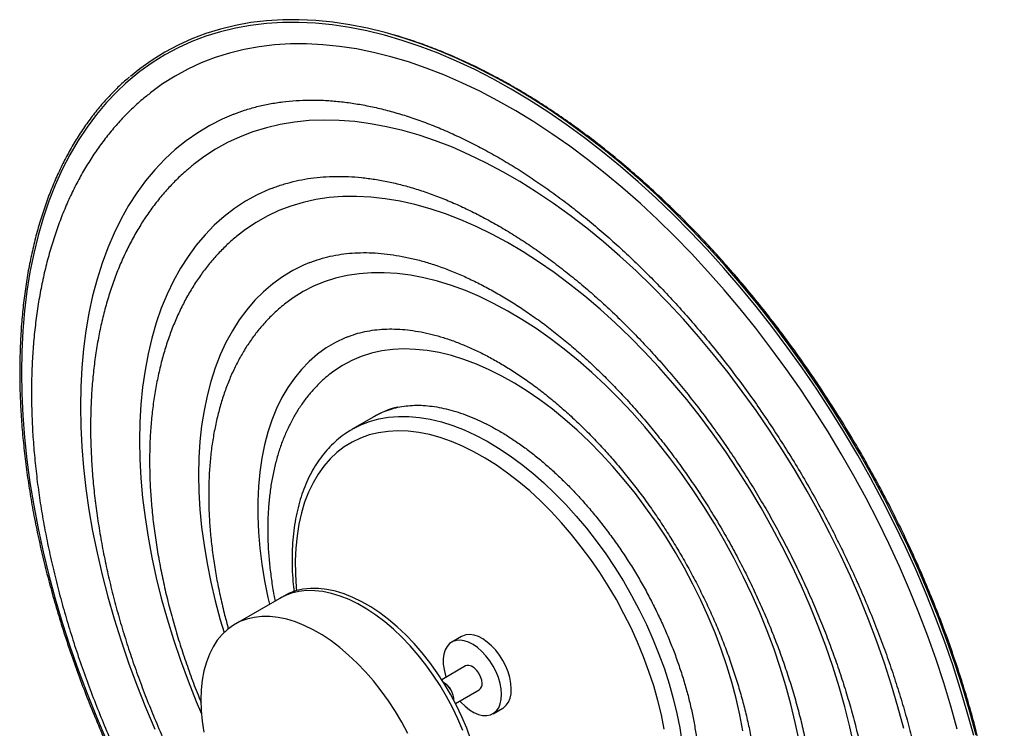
# Paper-space layout '_Isométrica' of a CAD drawing. Header units: inches. Extents: x -29.2 to -15.1, y -29.5 to -11.4.
# Tile 2 of 2: x -29.2 to -15.1, y -21.5 to -11.4. Entities that reach past the tile are written whole.
import ezdxf

# ---------------------------------------------------------------- set-up
doc = ezdxf.new("R2010")
doc.units = ezdxf.units.IN
doc.header["$MEASUREMENT"] = 0

psp = doc.layouts.new('_Isométrica')

# ---------------------------------------------------------------- linework, layer by layer
at = {"color": 7, "linetype": 'Continuous', "lineweight": 25}
for p, q in [((-24.134, -17.036), (-24.44, -17.213)), ((-24.449, -17.218), (-24.44, -17.213)), ((-25.421, -19.597), (-26.117, -19.999)), ((-22.879, -20.176), (-23.018, -20.256)), ((-22.821, -20.597), (-23.161, -20.793)), ((-22.964, -21.134), (-22.624, -20.938)), ((-22.427, -21.279), (-22.288, -21.198))]:
    psp.add_line(p, q, dxfattribs=at)
at = {"color": 7, "linetype": 'Continuous', "lineweight": 25, "flags": 128}
for points in [[(-15.551, -21.592), (-15.643, -21.255), (-15.743, -20.918), (-15.852, -20.58), (-15.97, -20.241), (-16.097, -19.903), (-16.232, -19.566), (-16.376, -19.23), (-16.528, -18.896), (-16.687, -18.563), (-16.854, -18.234), (-17.029, -17.907), (-17.211, -17.585), (-17.399, -17.266), (-17.595, -16.951), (-17.797, -16.642), (-18.005, -16.337), (-18.218, -16.039), (-18.438, -15.747), (-18.662, -15.461), (-18.891, -15.182), (-19.125, -14.911), (-19.363, -14.647), (-19.606, -14.391), (-19.851, -14.144), (-20.1, -13.906), (-20.352, -13.677), (-20.606, -13.457), (-20.863, -13.247), (-21.121, -13.047), (-21.381, -12.858), (-21.642, -12.679), (-21.904, -12.511), (-22.166, -12.354), (-22.428, -12.208), (-22.689, -12.074), (-22.95, -11.952), (-23.21, -11.841), (-23.468, -11.743), (-23.725, -11.657), (-23.979, -11.583), (-24.231, -11.521), (-24.48, -11.472), (-24.726, -11.435), (-24.968, -11.412), (-25.206, -11.4), (-25.44, -11.402), (-25.669, -11.415), (-25.894, -11.442), (-26.113, -11.481), (-26.327, -11.533), (-26.535, -11.597), (-26.737, -11.674), (-26.932, -11.763), (-27.121, -11.864), (-27.302, -11.977), (-27.477, -12.101), (-27.644, -12.238), (-27.685, -12.274)], [(-15.514, -21.587), (-15.606, -21.25), (-15.707, -20.911), (-15.816, -20.572), (-15.935, -20.232), (-16.062, -19.893), (-16.198, -19.555), (-16.342, -19.217), (-16.494, -18.882), (-16.654, -18.549), (-16.822, -18.218), (-16.997, -17.89), (-17.179, -17.566), (-17.369, -17.246), (-17.565, -16.931), (-17.767, -16.62), (-17.976, -16.315), (-18.19, -16.016), (-18.41, -15.722), (-18.635, -15.435), (-18.866, -15.156), (-19.1, -14.883), (-19.339, -14.619), (-19.582, -14.362), (-19.829, -14.114), (-20.079, -13.875), (-20.331, -13.645), (-20.586, -13.425), (-20.844, -13.214), (-21.103, -13.014), (-21.364, -12.824), (-21.626, -12.644), (-21.888, -12.476), (-22.151, -12.318), (-22.414, -12.172), (-22.676, -12.038), (-22.938, -11.915), (-23.199, -11.804), (-23.458, -11.705), (-23.716, -11.619), (-23.971, -11.544), (-24.223, -11.483), (-24.473, -11.433), (-24.72, -11.397), (-24.963, -11.373), (-25.202, -11.361), (-25.436, -11.362), (-25.667, -11.377), (-25.892, -11.403), (-26.112, -11.443), (-26.326, -11.494), (-26.535, -11.559), (-26.737, -11.636), (-26.933, -11.725), (-27.123, -11.826), (-27.305, -11.94), (-27.48, -12.065), (-27.614, -12.173)], [(-15.789, -21.5), (-15.88, -21.169), (-15.98, -20.837), (-16.09, -20.504), (-16.208, -20.171), (-16.335, -19.839), (-16.47, -19.507), (-16.613, -19.177), (-16.765, -18.849), (-16.924, -18.522), (-17.091, -18.199), (-17.265, -17.879), (-17.447, -17.563), (-17.635, -17.251), (-17.83, -16.944), (-18.031, -16.641), (-18.238, -16.344), (-18.451, -16.053), (-18.669, -15.769), (-18.893, -15.491), (-19.121, -15.221), (-19.353, -14.958), (-19.59, -14.703), (-19.83, -14.456), (-20.073, -14.218), (-20.32, -13.989), (-20.569, -13.769), (-20.821, -13.559), (-21.075, -13.359), (-21.33, -13.17), (-21.586, -12.99), (-21.844, -12.822), (-22.101, -12.665), (-22.359, -12.519), (-22.617, -12.384), (-22.873, -12.262), (-23.129, -12.151), (-23.384, -12.052), (-23.636, -11.965), (-23.887, -11.89), (-24.135, -11.828), (-24.38, -11.779), (-24.622, -11.742), (-24.861, -11.718), (-25.095, -11.706), (-25.325, -11.707), (-25.551, -11.72), (-25.772, -11.747), (-25.987, -11.786), (-26.197, -11.837), (-26.402, -11.901), (-26.6, -11.977), (-26.791, -12.066), (-26.976, -12.167), (-27.154, -12.279), (-27.325, -12.404), (-27.337, -12.414)], [(-27.685, -12.274), (-27.804, -12.386), (-27.955, -12.545), (-28.099, -12.716), (-28.234, -12.897), (-28.361, -13.088), (-28.479, -13.29), (-28.588, -13.502), (-28.689, -13.724), (-28.78, -13.955), (-28.862, -14.195), (-28.934, -14.444), (-28.997, -14.701), (-29.051, -14.967), (-29.095, -15.24), (-29.129, -15.52), (-29.153, -15.807), (-29.168, -16.101), (-29.173, -16.401), (-29.168, -16.706), (-29.153, -17.017), (-29.129, -17.332), (-29.095, -17.652), (-29.051, -17.976), (-28.997, -18.303), (-28.934, -18.633), (-28.862, -18.965), (-28.78, -19.3), (-28.689, -19.637), (-28.588, -19.974), (-28.479, -20.312), (-28.361, -20.65), (-28.234, -20.989), (-28.099, -21.326), (-27.955, -21.662)], [(-26.135, -12.711), (-26.301, -12.782), (-26.48, -12.874), (-26.651, -12.977), (-26.816, -13.091), (-26.973, -13.218), (-27.122, -13.356), (-27.264, -13.505), (-27.398, -13.665), (-27.523, -13.836), (-27.64, -14.017), (-27.748, -14.209), (-27.847, -14.41), (-27.938, -14.621), (-28.019, -14.841), (-28.091, -15.07), (-28.154, -15.307), (-28.207, -15.553), (-28.251, -15.806), (-28.285, -16.067), (-28.309, -16.334), (-28.324, -16.608), (-28.328, -16.888), (-28.324, -17.174), (-28.309, -17.465), (-28.285, -17.761), (-28.251, -18.06), (-28.207, -18.364), (-28.154, -18.671), (-28.091, -18.981), (-28.019, -19.293), (-27.938, -19.607), (-27.847, -19.922), (-27.748, -20.238), (-27.64, -20.554), (-27.523, -20.87), (-27.398, -21.186), (-27.264, -21.5)], [(-16.552, -21.492), (-16.635, -21.182), (-16.726, -20.871), (-16.826, -20.559), (-16.936, -20.247), (-17.054, -19.935), (-17.18, -19.624), (-17.315, -19.315), (-17.458, -19.007), (-17.609, -18.702), (-17.767, -18.399), (-17.933, -18.1), (-18.105, -17.805), (-18.285, -17.514), (-18.471, -17.229), (-18.663, -16.948), (-18.861, -16.674), (-19.064, -16.405), (-19.273, -16.144), (-19.486, -15.889), (-19.704, -15.642), (-19.926, -15.403), (-20.151, -15.173), (-20.38, -14.951), (-20.612, -14.739), (-20.847, -14.536), (-21.084, -14.342), (-21.322, -14.159), (-21.562, -13.987), (-21.803, -13.825), (-22.045, -13.674), (-22.287, -13.534), (-22.528, -13.406), (-22.769, -13.29), (-23.009, -13.185), (-23.248, -13.093), (-23.484, -13.013), (-23.719, -12.945), (-23.951, -12.89), (-24.18, -12.847), (-24.406, -12.817), (-24.627, -12.8), (-24.845, -12.795), (-25.059, -12.803), (-25.267, -12.824), (-25.471, -12.858), (-25.668, -12.904), (-25.861, -12.963), (-26.046, -13.034), (-26.226, -13.117), (-26.399, -13.213), (-26.564, -13.321), (-26.696, -13.419)], [(-25.599, -13.774), (-25.632, -13.788), (-25.803, -13.866), (-25.966, -13.956), (-26.123, -14.059), (-26.272, -14.173), (-26.414, -14.299), (-26.547, -14.436), (-26.673, -14.585), (-26.79, -14.744), (-26.899, -14.914), (-26.999, -15.094), (-27.09, -15.284), (-27.172, -15.483), (-27.244, -15.692), (-27.307, -15.91), (-27.361, -16.135), (-27.405, -16.369), (-27.439, -16.611), (-27.464, -16.859), (-27.479, -17.115), (-27.484, -17.376), (-27.479, -17.643), (-27.464, -17.915), (-27.439, -18.192), (-27.405, -18.473), (-27.361, -18.758), (-27.307, -19.046), (-27.244, -19.336), (-27.172, -19.629), (-27.09, -19.923), (-26.999, -20.218), (-26.899, -20.513), (-26.79, -20.809), (-26.673, -21.103), (-26.597, -21.283)], [(-17.26, -21.749), (-17.323, -21.465), (-17.395, -21.18), (-17.476, -20.893), (-17.567, -20.605), (-17.666, -20.316), (-17.774, -20.028), (-17.891, -19.741), (-18.016, -19.455), (-18.149, -19.172), (-18.289, -18.89), (-18.437, -18.612), (-18.592, -18.337), (-18.755, -18.066), (-18.923, -17.8), (-19.098, -17.539), (-19.279, -17.283), (-19.466, -17.034), (-19.657, -16.791), (-19.854, -16.555), (-20.055, -16.327), (-20.26, -16.107), (-20.469, -15.895), (-20.681, -15.692), (-20.896, -15.498), (-21.113, -15.313), (-21.332, -15.139), (-21.553, -14.975), (-21.775, -14.821), (-21.998, -14.678), (-22.221, -14.546), (-22.445, -14.426), (-22.667, -14.317), (-22.889, -14.22), (-23.109, -14.136), (-23.327, -14.063), (-23.544, -14.003), (-23.757, -13.955), (-23.968, -13.919), (-24.175, -13.896), (-24.378, -13.886), (-24.576, -13.889), (-24.771, -13.904), (-24.96, -13.932), (-25.143, -13.972), (-25.321, -14.025), (-25.493, -14.09), (-25.659, -14.168), (-25.817, -14.258), (-25.969, -14.359), (-26.055, -14.424)], [(-25.046, -14.831), (-25.138, -14.87), (-25.291, -14.946), (-25.438, -15.035), (-25.577, -15.135), (-25.709, -15.248), (-25.833, -15.371), (-25.949, -15.506), (-26.057, -15.652), (-26.156, -15.808), (-26.247, -15.974), (-26.328, -16.151), (-26.4, -16.336), (-26.463, -16.531), (-26.517, -16.734), (-26.561, -16.946), (-26.595, -17.165), (-26.619, -17.391), (-26.634, -17.624), (-26.639, -17.864), (-26.634, -18.108), (-26.619, -18.359), (-26.595, -18.613), (-26.561, -18.872), (-26.517, -19.134), (-26.463, -19.399), (-26.4, -19.667), (-26.328, -19.936), (-26.274, -20.118)], [(-18.05, -21.66), (-18.103, -21.403), (-18.166, -21.143), (-18.237, -20.882), (-18.318, -20.62), (-18.407, -20.358), (-18.505, -20.096), (-18.612, -19.835), (-18.726, -19.575), (-18.849, -19.317), (-18.979, -19.062), (-19.117, -18.81), (-19.261, -18.561), (-19.412, -18.317), (-19.57, -18.078), (-19.733, -17.844), (-19.902, -17.617), (-20.077, -17.396), (-20.256, -17.181), (-20.439, -16.975), (-20.627, -16.776), (-20.818, -16.586), (-21.012, -16.404), (-21.209, -16.232), (-21.408, -16.07), (-21.608, -15.918), (-21.81, -15.776), (-22.013, -15.645), (-22.216, -15.525), (-22.42, -15.416), (-22.622, -15.319), (-22.823, -15.233), (-23.023, -15.16), (-23.221, -15.098), (-23.417, -15.05), (-23.609, -15.013), (-23.799, -14.989), (-23.984, -14.977), (-24.166, -14.978), (-24.342, -14.992), (-24.514, -15.018), (-24.681, -15.057), (-24.841, -15.108), (-24.996, -15.171), (-25.143, -15.247), (-25.284, -15.334), (-25.409, -15.426)], [(-24.505, -15.892), (-24.542, -15.907), (-24.681, -15.974), (-24.813, -16.052), (-24.939, -16.143), (-25.056, -16.244), (-25.166, -16.358), (-25.268, -16.482), (-25.362, -16.617), (-25.447, -16.762), (-25.523, -16.917), (-25.59, -17.082), (-25.647, -17.256), (-25.696, -17.438), (-25.735, -17.628), (-25.764, -17.826), (-25.783, -18.031), (-25.793, -18.243), (-25.793, -18.461), (-25.783, -18.684), (-25.764, -18.911), (-25.735, -19.143), (-25.696, -19.378), (-25.647, -19.617), (-25.625, -19.715)], [(-18.852, -21.524), (-18.895, -21.295), (-18.948, -21.063), (-19.011, -20.829), (-19.082, -20.595), (-19.162, -20.359), (-19.251, -20.125), (-19.349, -19.891), (-19.454, -19.658), (-19.567, -19.428), (-19.688, -19.201), (-19.816, -18.977), (-19.951, -18.758), (-20.092, -18.544), (-20.239, -18.335), (-20.391, -18.132), (-20.549, -17.936), (-20.712, -17.747), (-20.878, -17.565), (-21.048, -17.393), (-21.222, -17.228), (-21.398, -17.074), (-21.577, -16.929), (-21.757, -16.794), (-21.938, -16.669), (-22.12, -16.556), (-22.302, -16.453), (-22.484, -16.363), (-22.665, -16.284), (-22.844, -16.216), (-23.022, -16.162), (-23.197, -16.119), (-23.368, -16.089), (-23.537, -16.072), (-23.702, -16.067), (-23.862, -16.075), (-24.017, -16.095), (-24.167, -16.128), (-24.311, -16.173), (-24.449, -16.231), (-24.58, -16.301), (-24.705, -16.383), (-24.763, -16.427)], [(-24.44, -17.213), (-24.44, -17.213), (-24.32, -17.152), (-24.193, -17.102), (-24.061, -17.066), (-23.922, -17.041), (-23.779, -17.03), (-23.631, -17.031), (-23.479, -17.044), (-23.324, -17.07), (-23.165, -17.109), (-23.004, -17.16), (-22.841, -17.223), (-22.677, -17.298), (-22.512, -17.385), (-22.347, -17.483), (-22.183, -17.592), (-22.019, -17.712), (-21.857, -17.842), (-21.698, -17.982), (-21.541, -18.131), (-21.387, -18.289), (-21.237, -18.455), (-21.091, -18.628), (-20.95, -18.809), (-20.815, -18.996), (-20.685, -19.189), (-20.562, -19.386), (-20.445, -19.588), (-20.336, -19.794), (-20.234, -20.003), (-20.14, -20.214), (-20.054, -20.426), (-19.976, -20.639), (-19.908, -20.852), (-19.848, -21.064), (-19.797, -21.274), (-19.756, -21.483), (-19.725, -21.688)], [(-23.958, -16.952), (-24.045, -16.989), (-24.134, -17.036)], [(-19.978, -21.501), (-20.019, -21.297), (-20.069, -21.091), (-20.129, -20.883), (-20.197, -20.675), (-20.274, -20.467), (-20.359, -20.259), (-20.453, -20.053), (-20.554, -19.85), (-20.663, -19.649), (-20.779, -19.452), (-20.901, -19.26), (-21.03, -19.073), (-21.164, -18.892), (-21.303, -18.717), (-21.447, -18.55), (-21.595, -18.39), (-21.747, -18.239), (-21.902, -18.096), (-22.059, -17.964), (-22.218, -17.841), (-22.379, -17.728), (-22.54, -17.626), (-22.701, -17.536), (-22.862, -17.457), (-23.022, -17.389), (-23.181, -17.334), (-23.337, -17.291), (-23.49, -17.26), (-23.64, -17.242), (-23.787, -17.237), (-23.929, -17.244), (-24.066, -17.263), (-24.197, -17.295), (-24.323, -17.34), (-24.442, -17.397), (-24.555, -17.465), (-24.66, -17.546), (-24.758, -17.638), (-24.848, -17.741), (-24.929, -17.854), (-25.002, -17.978), (-25.066, -18.112), (-25.122, -18.256), (-25.167, -18.408), (-25.204, -18.569), (-25.231, -18.737), (-25.248, -18.912), (-25.255, -19.094), (-25.253, -19.282), (-25.241, -19.475), (-25.237, -19.52)], [(-22.859, -21.518), (-22.929, -21.354), (-23.007, -21.192), (-23.092, -21.033), (-23.184, -20.877), (-23.283, -20.726), (-23.387, -20.58), (-23.497, -20.441), (-23.612, -20.31), (-23.731, -20.186), (-23.853, -20.071), (-23.977, -19.965), (-24.104, -19.87), (-24.231, -19.785), (-24.359, -19.711), (-24.487, -19.649), (-24.613, -19.598), (-24.738, -19.56), (-24.86, -19.534), (-24.978, -19.521), (-25.093, -19.52), (-25.203, -19.532), (-25.308, -19.557), (-25.407, -19.594), (-25.476, -19.629)], [(-22.859, -21.518), (-22.929, -21.354), (-23.007, -21.192), (-23.092, -21.033), (-23.184, -20.877), (-23.283, -20.726), (-23.387, -20.58), (-23.497, -20.441), (-23.612, -20.31), (-23.731, -20.186), (-23.853, -20.071), (-23.977, -19.965), (-24.104, -19.87), (-24.231, -19.785), (-24.359, -19.711), (-24.487, -19.649), (-24.613, -19.598), (-24.738, -19.56), (-24.86, -19.534), (-24.978, -19.521), (-25.093, -19.52), (-25.203, -19.532), (-25.308, -19.557), (-25.407, -19.594), (-25.476, -19.629)], [(-22.743, -21.651), (-22.804, -21.486), (-22.873, -21.322), (-22.951, -21.16), (-23.036, -21), (-23.128, -20.845), (-23.227, -20.694), (-23.332, -20.548), (-23.442, -20.409), (-23.556, -20.278), (-23.675, -20.154), (-23.797, -20.039), (-23.922, -19.933), (-24.048, -19.838), (-24.176, -19.753), (-24.304, -19.679), (-24.431, -19.616), (-24.558, -19.566), (-24.682, -19.528), (-24.804, -19.502), (-24.923, -19.489), (-25.037, -19.488), (-25.147, -19.5), (-25.252, -19.525), (-25.351, -19.562), (-25.421, -19.597)], [(-23.647, -21.562), (-23.732, -21.402), (-23.824, -21.246), (-23.923, -21.095), (-24.028, -20.95), (-24.138, -20.811), (-24.252, -20.679), (-24.371, -20.556), (-24.493, -20.441), (-24.617, -20.335), (-24.744, -20.239), (-24.872, -20.154), (-24.999, -20.081), (-25.127, -20.018), (-25.254, -19.968), (-25.378, -19.93), (-25.5, -19.904), (-25.619, -19.89), (-25.733, -19.89), (-25.843, -19.902), (-25.948, -19.926), (-26.047, -19.963), (-26.139, -20.013), (-26.224, -20.074), (-26.302, -20.147), (-26.371, -20.23), (-26.432, -20.325), (-26.485, -20.43), (-26.528, -20.544), (-26.562, -20.667), (-26.586, -20.798), (-26.601, -20.936), (-26.606, -21.081), (-26.601, -21.231), (-26.586, -21.386), (-26.562, -21.545)], [(-22.305, -21.002), (-22.311, -20.925), (-22.326, -20.845), (-22.351, -20.762), (-22.384, -20.68), (-22.425, -20.6), (-22.474, -20.524), (-22.528, -20.453), (-22.587, -20.39), (-22.648, -20.335), (-22.712, -20.291), (-22.776, -20.258), (-22.838, -20.237), (-22.898, -20.228), (-22.954, -20.232), (-23.004, -20.249), (-23.048, -20.278), (-23.084, -20.318), (-23.112, -20.368), (-23.13, -20.428), (-23.139, -20.496), (-23.138, -20.571), (-23.128, -20.649), (-23.108, -20.731), (-23.099, -20.758)], [(-22.166, -20.922), (-22.171, -20.845), (-22.187, -20.764), (-22.212, -20.682), (-22.245, -20.6), (-22.286, -20.519), (-22.335, -20.443), (-22.389, -20.373), (-22.447, -20.309), (-22.509, -20.255), (-22.573, -20.211), (-22.637, -20.178), (-22.699, -20.157), (-22.759, -20.148), (-22.815, -20.152), (-22.865, -20.169), (-22.879, -20.176)], [(-22.583, -20.846), (-22.589, -20.799), (-22.604, -20.75), (-22.629, -20.702), (-22.66, -20.66), (-22.696, -20.625), (-22.734, -20.601), (-22.771, -20.589), (-22.804, -20.59), (-22.821, -20.597)], [(-22.288, -21.198), (-22.279, -21.193), (-22.239, -21.158), (-22.207, -21.113), (-22.183, -21.057), (-22.17, -20.993), (-22.166, -20.922)], [(-22.902, -21.099), (-22.888, -21.114), (-22.828, -21.173), (-22.765, -21.223), (-22.701, -21.261), (-22.637, -21.289), (-22.576, -21.303), (-22.518, -21.306), (-22.465, -21.296), (-22.418, -21.273), (-22.378, -21.238), (-22.346, -21.193), (-22.323, -21.137), (-22.309, -21.073), (-22.305, -21.002)]]:
    psp.add_lwpolyline(points, dxfattribs=at)
at = {"color": 7, "linetype": 'Continuous', "lineweight": 25}
for centre, radius, start, end in [((-23.466, -18.197), 1.34, 104.1375, 119.937), ((-23.279, -21.089), 0.292, 359.6961, 60.2985), ((-23.28, -21.089), 0.293, 359.8479, 60.1467), ((-22.682, -20.857), 0.0994, 305.6833, 6.65)]:
    psp.add_arc(centre, radius, start, end, dxfattribs=at)
for points, knots in [([(-15.114, -24.465), (-15.114, -24.414), (-15.115, -24.266), (-15.123, -24.016), (-15.141, -23.716), (-15.168, -23.412), (-15.204, -23.105), (-15.248, -22.794), (-15.302, -22.481), (-15.364, -22.165), (-15.435, -21.847), (-15.514, -21.528), (-15.601, -21.207), (-15.697, -20.886), (-15.801, -20.564), (-15.912, -20.241), (-16.032, -19.92), (-16.159, -19.599), (-16.294, -19.279), (-16.436, -18.96), (-16.585, -18.644), (-16.742, -18.33), (-16.905, -18.018), (-17.075, -17.71), (-17.251, -17.405), (-17.433, -17.104), (-17.621, -16.807), (-17.815, -16.514), (-18.014, -16.226), (-18.219, -15.944), (-18.429, -15.667), (-18.643, -15.397), (-18.862, -15.132), (-19.085, -14.875), (-19.312, -14.624), (-19.542, -14.38), (-19.776, -14.144), (-20.014, -13.916), (-20.253, -13.696), (-20.496, -13.484), (-20.741, -13.281), (-20.987, -13.087), (-21.236, -12.902), (-21.485, -12.727), (-21.736, -12.561), (-21.987, -12.405), (-22.239, -12.259), (-22.491, -12.124), (-22.743, -11.999), (-22.995, -11.885), (-23.246, -11.781), (-23.495, -11.689), (-23.712, -11.617), (-23.845, -11.58), (-23.896, -11.566)], [0, 0, 0, 0, 0.010328, 0.029906, 0.049482, 0.069054, 0.088623, 0.108188, 0.12775, 0.147307, 0.16686, 0.186409, 0.205954, 0.225496, 0.245034, 0.26457, 0.284102, 0.303632, 0.32316, 0.342686, 0.36221, 0.381733, 0.401255, 0.420776, 0.440298, 0.459819, 0.479341, 0.498863, 0.518387, 0.537912, 0.557438, 0.576967, 0.596498, 0.616032, 0.635568, 0.655108, 0.674652, 0.6942, 0.713752, 0.733308, 0.752869, 0.772434, 0.792004, 0.811579, 0.831158, 0.850741, 0.870328, 0.889918, 0.90951, 0.929101, 0.948692, 0.968278, 0.987858, 1, 1, 1, 1]), ([(-27.625, -12.176), (-27.675, -12.22), (-27.776, -12.308), (-27.921, -12.455), (-28.061, -12.613), (-28.193, -12.781), (-28.317, -12.958), (-28.434, -13.145), (-28.543, -13.341), (-28.644, -13.546), (-28.737, -13.759), (-28.821, -13.981), (-28.898, -14.211), (-28.966, -14.449), (-29.025, -14.694), (-29.076, -14.946), (-29.118, -15.205), (-29.151, -15.471), (-29.176, -15.743), (-29.191, -16.021), (-29.198, -16.304), (-29.197, -16.593), (-29.186, -16.886), (-29.167, -17.184), (-29.138, -17.486), (-29.101, -17.791), (-29.056, -18.1), (-29.002, -18.412), (-28.939, -18.726), (-28.868, -19.043), (-28.788, -19.361), (-28.7, -19.68), (-28.604, -20.001), (-28.5, -20.322), (-28.388, -20.643), (-28.268, -20.964), (-28.14, -21.284), (-28.005, -21.603), (-27.863, -21.921), (-27.714, -22.237), (-27.557, -22.551), (-27.394, -22.862), (-27.225, -23.17), (-27.049, -23.474), (-26.867, -23.775), (-26.679, -24.072), (-26.485, -24.364), (-26.286, -24.651), (-26.082, -24.933), (-25.873, -25.209), (-25.659, -25.48), (-25.441, -25.744), (-25.219, -26.001), (-24.993, -26.252), (-24.763, -26.495), (-24.53, -26.731), (-24.295, -26.958), (-24.056, -27.178), (-23.815, -27.389), (-23.572, -27.592), (-23.328, -27.786), (-23.082, -27.97), (-22.834, -28.145), (-22.586, -28.31), (-22.337, -28.466), (-22.088, -28.612), (-21.839, -28.747), (-21.591, -28.872), (-21.343, -28.986), (-21.096, -29.09), (-20.851, -29.183), (-20.607, -29.265), (-20.365, -29.336), (-20.125, -29.395), (-19.888, -29.444), (-19.654, -29.481), (-19.423, -29.507), (-19.195, -29.522), (-18.971, -29.525), (-18.751, -29.517), (-18.535, -29.497), (-18.323, -29.466), (-18.117, -29.424), (-17.916, -29.371), (-17.737, -29.313), (-17.628, -29.268), (-17.582, -29.25)], [0, 0, 0, 0, 0.011518, 0.023448, 0.03538, 0.047314, 0.059251, 0.071189, 0.083131, 0.095074, 0.107019, 0.118966, 0.130915, 0.142865, 0.154816, 0.166767, 0.17872, 0.190672, 0.202625, 0.214579, 0.226532, 0.238485, 0.250438, 0.262391, 0.274344, 0.286297, 0.29825, 0.310202, 0.322154, 0.334106, 0.346058, 0.358009, 0.36996, 0.381912, 0.393863, 0.405813, 0.417764, 0.429715, 0.441665, 0.453616, 0.465566, 0.477516, 0.489467, 0.501417, 0.513367, 0.525318, 0.537268, 0.549218, 0.561169, 0.573119, 0.58507, 0.597021, 0.608972, 0.620923, 0.632874, 0.644825, 0.656777, 0.668729, 0.680681, 0.692633, 0.704586, 0.716538, 0.728491, 0.740445, 0.752398, 0.764352, 0.776305, 0.788259, 0.800213, 0.812167, 0.824121, 0.836074, 0.848027, 0.85998, 0.871932, 0.883882, 0.895832, 0.907779, 0.919725, 0.931669, 0.943611, 0.955551, 0.967488, 0.979422, 0.991354, 1, 1, 1, 1]), ([(-27.336, -12.415), (-27.358, -12.432), (-27.436, -12.492), (-27.562, -12.604), (-27.713, -12.753), (-27.856, -12.912), (-27.993, -13.081), (-28.121, -13.26), (-28.242, -13.448), (-28.355, -13.645), (-28.46, -13.852), (-28.556, -14.067), (-28.643, -14.291), (-28.722, -14.523), (-28.793, -14.763), (-28.854, -15.01), (-28.906, -15.264), (-28.949, -15.525), (-28.983, -15.793), (-29.008, -16.066), (-29.024, -16.345), (-29.03, -16.63), (-29.028, -16.919), (-29.016, -17.212), (-28.995, -17.51), (-28.965, -17.811), (-28.927, -18.115), (-28.879, -18.422), (-28.823, -18.732), (-28.757, -19.043), (-28.684, -19.357), (-28.602, -19.671), (-28.511, -19.987), (-28.413, -20.302), (-28.306, -20.618), (-28.191, -20.934), (-28.069, -21.249), (-27.939, -21.563), (-27.801, -21.875), (-27.656, -22.186), (-27.504, -22.494), (-27.346, -22.8), (-27.18, -23.102), (-27.009, -23.401), (-26.83, -23.697), (-26.646, -23.988), (-26.456, -24.274), (-26.261, -24.556), (-26.06, -24.832), (-25.855, -25.103), (-25.644, -25.368), (-25.429, -25.626), (-25.209, -25.878), (-24.986, -26.123), (-24.759, -26.361), (-24.528, -26.591), (-24.294, -26.813), (-24.058, -27.026), (-23.818, -27.232), (-23.576, -27.428), (-23.333, -27.616), (-23.087, -27.794), (-22.84, -27.963), (-22.592, -28.122), (-22.343, -28.271), (-22.093, -28.41), (-21.843, -28.538), (-21.593, -28.655), (-21.344, -28.762), (-21.095, -28.858), (-20.848, -28.942), (-20.601, -29.015), (-20.357, -29.077), (-20.115, -29.126), (-19.875, -29.165), (-19.638, -29.191), (-19.404, -29.205), (-19.174, -29.208), (-18.948, -29.199), (-18.727, -29.178), (-18.51, -29.145), (-18.298, -29.102), (-18.091, -29.045), (-17.931, -28.994), (-17.841, -28.957), (-17.815, -28.947)], [0, 0, 0, 0, 0.004762, 0.01656, 0.028383, 0.040239, 0.052135, 0.064075, 0.076061, 0.088096, 0.100178, 0.112304, 0.124471, 0.136674, 0.14891, 0.161172, 0.173455, 0.185756, 0.198069, 0.210391, 0.222719, 0.23505, 0.247382, 0.259712, 0.272039, 0.284363, 0.296683, 0.308998, 0.321308, 0.333613, 0.345914, 0.358209, 0.3705, 0.382787, 0.39507, 0.407349, 0.419625, 0.431898, 0.444169, 0.456437, 0.468704, 0.48097, 0.493235, 0.5055, 0.517765, 0.53003, 0.542296, 0.554564, 0.566833, 0.579104, 0.591378, 0.603655, 0.615935, 0.628219, 0.640507, 0.6528, 0.665098, 0.677401, 0.68971, 0.702024, 0.714344, 0.72667, 0.739001, 0.751338, 0.763679, 0.776024, 0.788371, 0.800719, 0.813066, 0.825408, 0.837743, 0.850066, 0.862374, 0.874662, 0.886924, 0.899155, 0.91135, 0.923503, 0.935612, 0.947672, 0.959683, 0.971645, 0.98356, 0.995432, 1, 1, 1, 1]), ([(-26.135, -12.711), (-26.084, -12.692), (-25.976, -12.651), (-25.805, -12.602), (-25.624, -12.562), (-25.437, -12.533), (-25.246, -12.515), (-25.051, -12.507), (-24.852, -12.511), (-24.649, -12.526), (-24.443, -12.552), (-24.233, -12.588), (-24.02, -12.635), (-23.805, -12.693), (-23.587, -12.761), (-23.366, -12.841), (-23.144, -12.93), (-22.92, -13.03), (-22.694, -13.141), (-22.467, -13.262), (-22.24, -13.393), (-22.012, -13.534), (-21.784, -13.684), (-21.557, -13.845), (-21.33, -14.015), (-21.104, -14.193), (-20.879, -14.381), (-20.656, -14.578), (-20.435, -14.783), (-20.216, -14.996), (-20, -15.217), (-19.787, -15.446), (-19.577, -15.682), (-19.371, -15.925), (-19.169, -16.174), (-18.971, -16.429), (-18.778, -16.691), (-18.59, -16.957), (-18.406, -17.229), (-18.229, -17.506), (-18.056, -17.786), (-17.89, -18.071), (-17.73, -18.359), (-17.576, -18.65), (-17.429, -18.943), (-17.289, -19.239), (-17.155, -19.536), (-17.029, -19.835), (-16.911, -20.134), (-16.799, -20.434), (-16.696, -20.734), (-16.601, -21.033), (-16.513, -21.332), (-16.434, -21.629), (-16.362, -21.924), (-16.299, -22.217), (-16.245, -22.507), (-16.198, -22.794), (-16.161, -23.077), (-16.131, -23.357), (-16.11, -23.632), (-16.098, -23.899), (-16.096, -24.073), (-16.095, -24.158)], [0, 0, 0, 0, 0.015486, 0.03267, 0.04976, 0.066745, 0.083621, 0.100392, 0.117066, 0.133655, 0.150172, 0.166627, 0.183034, 0.199403, 0.215743, 0.232062, 0.248366, 0.264661, 0.280952, 0.297242, 0.313533, 0.329827, 0.346126, 0.362431, 0.378743, 0.395062, 0.41139, 0.427725, 0.444067, 0.460418, 0.476775, 0.493139, 0.50951, 0.525886, 0.542267, 0.558652, 0.575042, 0.591435, 0.607831, 0.624228, 0.640628, 0.657028, 0.673428, 0.689827, 0.706226, 0.722622, 0.739016, 0.755406, 0.771793, 0.788175, 0.804552, 0.820923, 0.837288, 0.853646, 0.869997, 0.88634, 0.902675, 0.919001, 0.935318, 0.951627, 0.967926, 0.984218, 1, 1, 1, 1]), ([(-26.695, -13.419), (-26.735, -13.452), (-26.826, -13.525), (-26.961, -13.652), (-27.099, -13.797), (-27.23, -13.952), (-27.353, -14.117), (-27.469, -14.292), (-27.576, -14.476), (-27.676, -14.669), (-27.766, -14.87), (-27.849, -15.081), (-27.922, -15.299), (-27.987, -15.526), (-28.043, -15.759), (-28.09, -16), (-28.127, -16.248), (-28.155, -16.501), (-28.174, -16.76), (-28.184, -17.025), (-28.185, -17.295), (-28.176, -17.569), (-28.159, -17.847), (-28.132, -18.129), (-28.096, -18.414), (-28.052, -18.701), (-27.998, -18.992), (-27.936, -19.284), (-27.866, -19.577), (-27.787, -19.872), (-27.699, -20.168), (-27.604, -20.463), (-27.5, -20.759), (-27.388, -21.054), (-27.269, -21.348), (-27.143, -21.641), (-27.009, -21.932), (-26.867, -22.221), (-26.719, -22.507), (-26.565, -22.79), (-26.404, -23.069), (-26.236, -23.345), (-26.063, -23.617), (-25.884, -23.883), (-25.699, -24.145), (-25.509, -24.402), (-25.314, -24.652), (-25.115, -24.897), (-24.911, -25.134), (-24.702, -25.366), (-24.491, -25.589), (-24.275, -25.806), (-24.056, -26.014), (-23.834, -26.214), (-23.61, -26.406), (-23.383, -26.589), (-23.154, -26.763), (-22.924, -26.927), (-22.692, -27.082), (-22.458, -27.227), (-22.224, -27.362), (-21.99, -27.487), (-21.755, -27.601), (-21.521, -27.704), (-21.287, -27.796), (-21.054, -27.877), (-20.822, -27.946), (-20.592, -28.004), (-20.364, -28.05), (-20.139, -28.084), (-19.916, -28.107), (-19.697, -28.117), (-19.482, -28.116), (-19.271, -28.103), (-19.064, -28.077), (-18.862, -28.041), (-18.666, -27.992), (-18.494, -27.94), (-18.389, -27.899), (-18.347, -27.882)], [0, 0, 0, 0, 0.00984, 0.0224113, 0.0350184, 0.0476713, 0.0603776, 0.0731423, 0.0859677, 0.0988535, 0.1117971, 0.1247941, 0.1378389, 0.1509248, 0.164045, 0.1771927, 0.1903615, 0.2035457, 0.2167403, 0.229941, 0.2431444, 0.2563469, 0.2695466, 0.282742, 0.2959321, 0.3091164, 0.3222944, 0.3354659, 0.3486312, 0.3617903, 0.3749437, 0.3880915, 0.4012344, 0.4143729, 0.4275074, 0.4406385, 0.4537668, 0.4668929, 0.4800174, 0.4931408, 0.5062639, 0.5193871, 0.532511, 0.5456362, 0.5587631, 0.5718925, 0.585025, 0.5981612, 0.6113016, 0.6244469, 0.6375976, 0.6507542, 0.6639172, 0.6770872, 0.6902643, 0.7034488, 0.7166409, 0.7298405, 0.7430472, 0.7562605, 0.7694794, 0.7827026, 0.795928, 0.8091522, 0.8223717, 0.8355821, 0.8487783, 0.8619544, 0.8751038, 0.8882192, 0.9012933, 0.9143191, 0.9272902, 0.9402016, 0.9530503, 0.9658356, 0.9785595, 0.9912268, 1, 1, 1, 1]), ([(-25.597, -13.775), (-25.575, -13.766), (-25.501, -13.735), (-25.37, -13.695), (-25.204, -13.654), (-25.033, -13.624), (-24.858, -13.606), (-24.679, -13.598), (-24.496, -13.601), (-24.309, -13.616), (-24.118, -13.64), (-23.924, -13.676), (-23.727, -13.722), (-23.527, -13.779), (-23.325, -13.847), (-23.12, -13.925), (-22.914, -14.014), (-22.706, -14.112), (-22.496, -14.222), (-22.286, -14.341), (-22.075, -14.47), (-21.864, -14.609), (-21.653, -14.758), (-21.443, -14.916), (-21.234, -15.084), (-21.025, -15.26), (-20.819, -15.445), (-20.615, -15.638), (-20.413, -15.839), (-20.214, -16.048), (-20.018, -16.265), (-19.826, -16.488), (-19.637, -16.718), (-19.452, -16.954), (-19.272, -17.196), (-19.097, -17.444), (-18.927, -17.697), (-18.763, -17.954), (-18.603, -18.216), (-18.45, -18.481), (-18.304, -18.749), (-18.163, -19.021), (-18.03, -19.294), (-17.903, -19.57), (-17.783, -19.847), (-17.671, -20.125), (-17.566, -20.404), (-17.469, -20.682), (-17.38, -20.96), (-17.299, -21.237), (-17.225, -21.512), (-17.16, -21.786), (-17.103, -22.057), (-17.055, -22.325), (-17.015, -22.59), (-16.983, -22.852), (-16.96, -23.108), (-16.945, -23.361), (-16.94, -23.547), (-16.94, -23.649), (-16.94, -23.67)], [0, 0, 0, 0, 0.0081785, 0.0268188, 0.0453394, 0.0637168, 0.0819434, 0.1000239, 0.117971, 0.135802, 0.1535357, 0.1711904, 0.1887831, 0.2063288, 0.2238401, 0.2413276, 0.2588002, 0.2762647, 0.2937267, 0.3111891, 0.3286553, 0.346128, 0.3636088, 0.381099, 0.3985992, 0.4161099, 0.433631, 0.4511623, 0.4687033, 0.4862536, 0.5038125, 0.5213793, 0.5389531, 0.5565332, 0.5741187, 0.5917087, 0.6093023, 0.6268987, 0.6444969, 0.6620961, 0.6796953, 0.6972932, 0.7148891, 0.7324819, 0.7500708, 0.7676548, 0.7852331, 0.8028048, 0.8203689, 0.8379247, 0.8554713, 0.873008, 0.8905341, 0.9080491, 0.9255525, 0.9430441, 0.9605239, 0.9779922, 0.9954498, 1, 1, 1, 1]), ([(-26.054, -14.426), (-26.078, -14.444), (-26.15, -14.5), (-26.262, -14.605), (-26.392, -14.739), (-26.514, -14.883), (-26.629, -15.037), (-26.736, -15.201), (-26.835, -15.374), (-26.925, -15.556), (-27.007, -15.746), (-27.08, -15.945), (-27.145, -16.153), (-27.2, -16.367), (-27.247, -16.589), (-27.284, -16.818), (-27.312, -17.053), (-27.331, -17.293), (-27.34, -17.539), (-27.34, -17.79), (-27.331, -18.045), (-27.312, -18.304), (-27.285, -18.567), (-27.249, -18.832), (-27.203, -19.101), (-27.149, -19.371), (-27.087, -19.643), (-27.015, -19.916), (-26.936, -20.19), (-26.848, -20.464), (-26.752, -20.738), (-26.669, -20.957), (-26.617, -21.085), (-26.601, -21.122)], [0, 0, 0, 0, 0.015587, 0.04765, 0.079814, 0.112113, 0.144575, 0.177217, 0.210049, 0.243069, 0.27627, 0.309637, 0.34315, 0.376786, 0.410522, 0.444336, 0.478207, 0.512117, 0.54605, 0.579993, 0.613935, 0.647868, 0.681787, 0.715688, 0.74957, 0.783433, 0.817274, 0.851096, 0.884899, 0.918683, 0.952452, 0.986207, 1, 1, 1, 1]), ([(-25.046, -14.832), (-25.023, -14.823), (-24.953, -14.795), (-24.831, -14.759), (-24.68, -14.725), (-24.523, -14.702), (-24.363, -14.69), (-24.198, -14.689), (-24.029, -14.699), (-23.857, -14.72), (-23.682, -14.751), (-23.503, -14.792), (-23.321, -14.844), (-23.137, -14.907), (-22.951, -14.98), (-22.762, -15.064), (-22.572, -15.158), (-22.38, -15.262), (-22.188, -15.376), (-21.995, -15.5), (-21.803, -15.633), (-21.61, -15.776), (-21.419, -15.929), (-21.228, -16.09), (-21.039, -16.26), (-20.853, -16.438), (-20.668, -16.624), (-20.487, -16.818), (-20.309, -17.019), (-20.134, -17.227), (-19.963, -17.441), (-19.797, -17.661), (-19.635, -17.887), (-19.478, -18.118), (-19.327, -18.354), (-19.181, -18.594), (-19.041, -18.838), (-18.908, -19.085), (-18.781, -19.334), (-18.66, -19.586), (-18.547, -19.839), (-18.441, -20.094), (-18.342, -20.349), (-18.251, -20.604), (-18.168, -20.859), (-18.092, -21.113), (-18.025, -21.366), (-17.966, -21.616), (-17.915, -21.864), (-17.872, -22.109), (-17.838, -22.35), (-17.812, -22.588), (-17.794, -22.82), (-17.786, -23.018), (-17.785, -23.138), (-17.785, -23.183)], [0, 0, 0, 0, 0.01009, 0.030596, 0.050914, 0.071012, 0.090889, 0.11056, 0.130054, 0.149401, 0.16863, 0.187769, 0.206842, 0.225868, 0.244863, 0.26384, 0.282809, 0.301776, 0.320746, 0.339724, 0.358713, 0.377715, 0.396731, 0.415761, 0.434806, 0.453866, 0.472938, 0.492024, 0.511121, 0.530229, 0.549347, 0.568472, 0.587604, 0.606742, 0.625883, 0.645027, 0.664173, 0.683318, 0.702462, 0.721602, 0.740737, 0.759866, 0.778988, 0.798101, 0.817203, 0.836295, 0.855373, 0.874438, 0.893487, 0.912521, 0.931538, 0.950539, 0.969523, 0.988491, 1, 1, 1, 1]), ([(-25.409, -15.428), (-25.438, -15.45), (-25.51, -15.508), (-25.619, -15.613), (-25.737, -15.739), (-25.846, -15.876), (-25.948, -16.023), (-26.042, -16.179), (-26.128, -16.343), (-26.205, -16.517), (-26.273, -16.699), (-26.333, -16.89), (-26.383, -17.088), (-26.425, -17.293), (-26.457, -17.504), (-26.479, -17.722), (-26.492, -17.945), (-26.496, -18.173), (-26.491, -18.406), (-26.476, -18.643), (-26.452, -18.883), (-26.419, -19.126), (-26.377, -19.372), (-26.326, -19.62), (-26.272, -19.851), (-26.231, -20), (-26.213, -20.065)], [0, 0, 0, 0, 0.026153, 0.066889, 0.107792, 0.14892, 0.190316, 0.232007, 0.274003, 0.316298, 0.358873, 0.401696, 0.44473, 0.487935, 0.531269, 0.574697, 0.618184, 0.661705, 0.705237, 0.748759, 0.792261, 0.835736, 0.87918, 0.922591, 0.965968, 1, 1, 1, 1]), ([(-24.504, -15.893), (-24.488, -15.887), (-24.431, -15.863), (-24.327, -15.833), (-24.193, -15.804), (-24.054, -15.786), (-23.91, -15.779), (-23.763, -15.783), (-23.612, -15.797), (-23.457, -15.822), (-23.299, -15.857), (-23.138, -15.902), (-22.974, -15.958), (-22.808, -16.025), (-22.639, -16.101), (-22.469, -16.188), (-22.298, -16.285), (-22.126, -16.392), (-21.953, -16.508), (-21.78, -16.634), (-21.608, -16.77), (-21.437, -16.914), (-21.268, -17.067), (-21.1, -17.228), (-20.935, -17.398), (-20.773, -17.574), (-20.614, -17.758), (-20.459, -17.949), (-20.308, -18.145), (-20.161, -18.348), (-20.019, -18.555), (-19.883, -18.768), (-19.752, -18.984), (-19.627, -19.204), (-19.508, -19.428), (-19.396, -19.653), (-19.291, -19.881), (-19.193, -20.11), (-19.102, -20.339), (-19.019, -20.569), (-18.943, -20.799), (-18.875, -21.027), (-18.816, -21.254), (-18.764, -21.479), (-18.721, -21.7), (-18.686, -21.919), (-18.659, -22.133), (-18.641, -22.343), (-18.631, -22.531), (-18.63, -22.646), (-18.63, -22.695)], [0, 0, 0, 0, 0.009005, 0.032095, 0.054873, 0.077289, 0.099353, 0.121109, 0.142611, 0.163916, 0.185075, 0.206127, 0.227109, 0.248047, 0.268961, 0.289867, 0.310773, 0.331688, 0.352617, 0.373565, 0.394533, 0.415524, 0.436536, 0.45757, 0.478624, 0.499697, 0.520787, 0.541892, 0.56301, 0.584138, 0.605275, 0.626419, 0.647566, 0.668716, 0.689864, 0.711009, 0.732148, 0.753279, 0.774399, 0.795507, 0.8166, 0.837676, 0.858732, 0.879768, 0.90078, 0.921768, 0.942732, 0.96367, 0.984583, 1, 1, 1, 1]), ([(-24.763, -16.429), (-24.778, -16.44), (-24.834, -16.483), (-24.923, -16.567), (-25.03, -16.682), (-25.129, -16.806), (-25.22, -16.939), (-25.303, -17.082), (-25.378, -17.234), (-25.445, -17.395), (-25.502, -17.564), (-25.55, -17.74), (-25.589, -17.924), (-25.619, -18.115), (-25.639, -18.311), (-25.65, -18.514), (-25.651, -18.721), (-25.643, -18.932), (-25.625, -19.146), (-25.598, -19.364), (-25.571, -19.539), (-25.55, -19.641), (-25.544, -19.669)], [0, 0, 0, 0, 0.018612, 0.069162, 0.119944, 0.171065, 0.222608, 0.274626, 0.327143, 0.380151, 0.433615, 0.487479, 0.54167, 0.596116, 0.650743, 0.705487, 0.760295, 0.81512, 0.869926, 0.924695, 0.979414, 1, 1, 1, 1]), ([(-23.958, -16.953), (-23.947, -16.948), (-23.903, -16.929), (-23.817, -16.905), (-23.702, -16.883), (-23.582, -16.871), (-23.459, -16.87), (-23.331, -16.88), (-23.2, -16.9), (-23.065, -16.929), (-22.927, -16.969), (-22.786, -17.02), (-22.642, -17.08), (-22.496, -17.151), (-22.348, -17.231), (-22.199, -17.322), (-22.049, -17.422), (-21.899, -17.532), (-21.749, -17.651), (-21.601, -17.779), (-21.454, -17.916), (-21.308, -18.06), (-21.166, -18.213), (-21.026, -18.372), (-20.89, -18.539), (-20.758, -18.711), (-20.63, -18.89), (-20.507, -19.073), (-20.39, -19.261), (-20.278, -19.452), (-20.173, -19.647), (-20.074, -19.845), (-19.981, -20.044), (-19.896, -20.245), (-19.818, -20.446), (-19.748, -20.647), (-19.685, -20.847), (-19.63, -21.046), (-19.584, -21.243), (-19.545, -21.436), (-19.515, -21.627), (-19.493, -21.813), (-19.479, -21.99), (-19.475, -22.121), (-19.474, -22.191), (-19.474, -22.207)], [0, 0, 0, 0, 0.0082187, 0.0352469, 0.061648, 0.0873557, 0.1124456, 0.1370441, 0.1612775, 0.1852533, 0.2090566, 0.232752, 0.2563876, 0.2799979, 0.3036047, 0.3272224, 0.3508635, 0.3745358, 0.3982433, 0.4219878, 0.4457688, 0.4695848, 0.4934333, 0.5173109, 0.5412142, 0.5651393, 0.589082, 0.6130382, 0.6370038, 0.6609743, 0.6849457, 0.7089122, 0.7328694, 0.7568131, 0.7807389, 0.8046425, 0.8285199, 0.8523669, 0.8761799, 0.8999554, 0.9236906, 0.9473838, 0.9710342, 0.993405, 1, 1, 1, 1]), ([(-24.449, -17.22), (-24.476, -17.236), (-24.542, -17.274), (-24.637, -17.348), (-24.737, -17.438), (-24.829, -17.538), (-24.914, -17.648), (-24.992, -17.768), (-25.061, -17.897), (-25.122, -18.034), (-25.174, -18.18), (-25.218, -18.334), (-25.253, -18.495), (-25.278, -18.663), (-25.295, -18.837), (-25.303, -19.017), (-25.301, -19.201), (-25.292, -19.375), (-25.28, -19.489), (-25.275, -19.538)], [0, 0, 0, 0, 0.042062, 0.101318, 0.160631, 0.220109, 0.279841, 0.339882, 0.400256, 0.460954, 0.521946, 0.583182, 0.64461, 0.706175, 0.76783, 0.829538, 0.891266, 0.952989, 1, 1, 1, 1])]:
    psp.add_open_spline(points, degree=3, knots=knots, dxfattribs=at)

doc.saveas('drawing.dxf')
